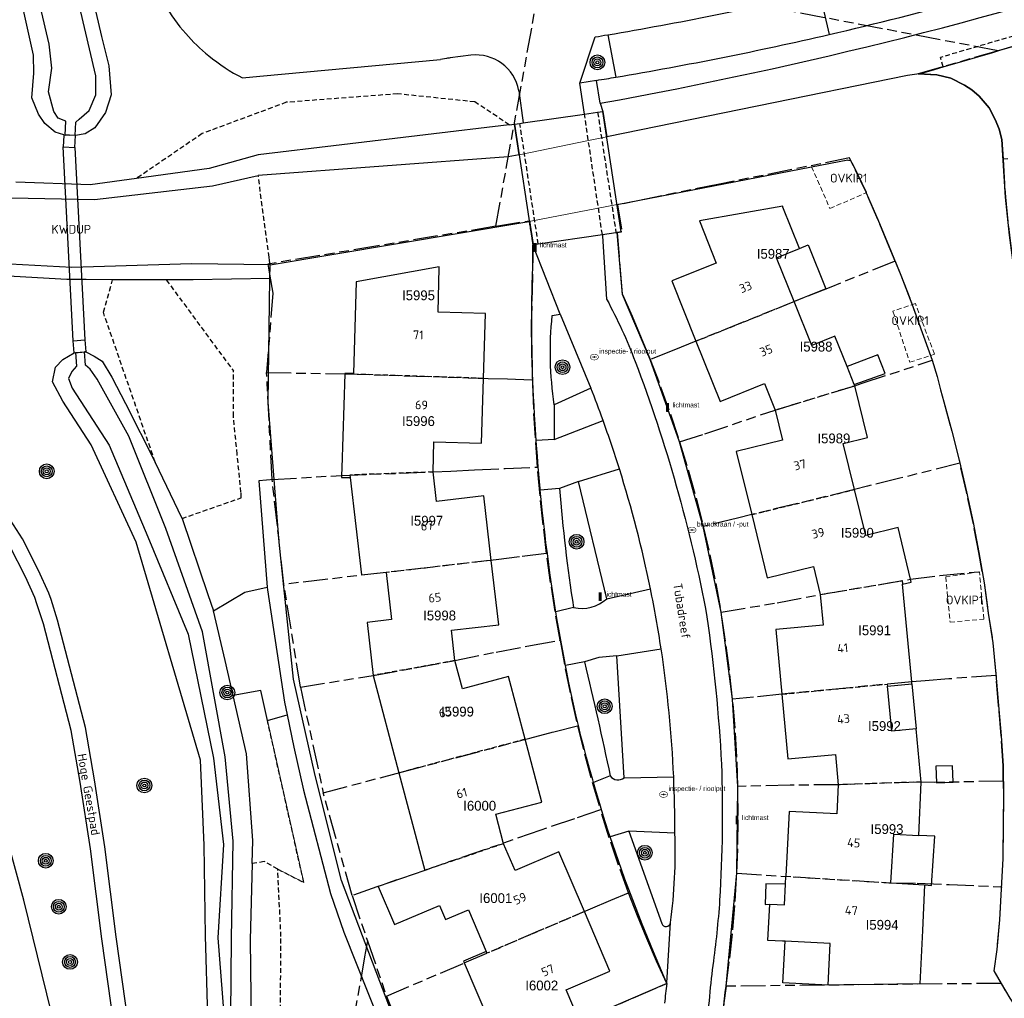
# Model space of a CAD drawing. Extents: x 168491 to 169507, y 481494 to 482503.
# Tile 49 of 108: x 168856 to 168957, y 482133 to 482232. Entities that reach past the tile are written whole.
import ezdxf
from ezdxf.enums import TextEntityAlignment as Align

# ---------------------------------------------------------------- set-up
doc = ezdxf.new("R2010")
doc.units = 0
doc.header["$LTSCALE"] = 0.5
doc.linetypes.add('KAD', pattern=[12, 5, -1, 2, -1, 2, -1])
doc.linetypes.add('STIPPELFIJN', pattern=[1.5, 1, -0.5])
doc.layers.get('0').update_dxf_attribs({"linetype": 'CONTINUOUS'})
for name, color, linetype in [('G01', 3, 'KAD'), ('G_BTD', 3, 'CONTINUOUS'), ('G_GBIP1', 7, 'CONTINUOUS'), ('G_KWDUPM1', 7, 'CONTINUOUS'), ('G_OBDP1', 7, 'CONTINUOUS'), ('G_OTD', 7, 'CONTINUOUS'), ('G_OWT', 7, 'CONTINUOUS'), ('G_PNDMV', 1, 'CONTINUOUS'), ('G_WGD', 2, 'CONTINUOUS'), ('G_WTD', 4, 'CONTINUOUS'), ('KWDUP', 7, 'CONTINUOUS'), ('LSHD', 7, 'CONTINUOUS'), ('NAR', 7, 'CONTINUOUS'), ('ORL', 7, 'CONTINUOUS'), ('OVKIP1', 7, 'CONTINUOUS'), ('PPAL', 7, 'CONTINUOUS'), ('PPUT', 7, 'CONTINUOUS'), ('PVGO', 7, 'CONTINUOUS'), ('Z01', 2, 'CONTINUOUS')]:
    doc.layers.add(name, color=color, linetype=linetype)
doc.layers.add('OBWVM', color=7, linetype='CONTINUOUS', lineweight=70)
doc.styles.add('ISO', font='isocpeur.ttf', dxfattribs={"height": 1})

# ---------------------------------------------------------------- blocks, each defined once
blk = doc.blocks.new('PAAL')
at = {"linetype": 'ByBlock', "lineweight": -2}
h = blk.add_hatch(color=0, dxfattribs=at)
h.dxf.hatch_style = 1
h.paths.add_polyline_path([(0.15, 0.8), (-0.15, 0.8), (-0.15, -0.1), (0, -0.1, -0.414214), (-0.1, 0, -1), (0.1, 0, -0.414214), (0, -0.1), (0.15, -0.1)])
at = {"linetype": 'ByBlock', "lineweight": -2, "true_color": 0x681648}
h = blk.add_hatch(color=219, dxfattribs=at)
h.dxf.hatch_style = 1
h.paths.add_polyline_path([(-0.1, 0, 1), (0.1, 0, 1)])
at = {"color": 0, "linetype": 'ByBlock', "lineweight": -2}
blk.add_attdef('PAAL', (0.5, 0.35), '', height=0.5, dxfattribs=at)
blk = doc.blocks.new('BOOM')
at = {"color": 0}
for radius in [0.75, 0.55, 0.35, 0.15]:
    blk.add_circle((0, 0), radius, dxfattribs=at)
blk = doc.blocks.new('put')
at = {"linetype": 'ByBlock', "lineweight": -2}
h = blk.add_hatch(color=0, dxfattribs=at)
h.dxf.hatch_style = 1
edge = h.paths.add_edge_path()
edge.add_spline(control_points=[(0.44, 0), (0.44, 0.04), (0.43, 0.09), (0.36, 0.2), (0.28, 0.26), (0.09, 0.32), (-0.02, 0.33), (-0.22, 0.29), (-0.31, 0.24), (-0.42, 0.12), (-0.44, 0.06), (-0.44, -0.06), (-0.42, -0.12), (-0.33, -0.22), (-0.28, -0.26), (-0.1, -0.33), (0.04, -0.33), (0.27, -0.27), (0.37, -0.2), (0.43, -0.08), (0.44, -0.04), (0.44, 0)], knot_values=[0, 0, 0, 0, 0.380029, 0.380029, 1.118666, 1.118666, 1.857303, 1.857303, 2.59594, 2.59594, 3.13294, 3.13294, 3.66994, 3.66994, 4.20694, 4.20694, 5.079565, 5.079565, 5.952189, 5.952189, 6.283185, 6.283185, 6.283185, 6.283185], degree=3, periodic=0)
edge = h.paths.add_edge_path(flags=16)
edge.add_ellipse((0, 0), major_axis=(0.392, 0), ratio=0.689655, start_angle=0, end_angle=360)
h = blk.add_hatch(color=0, dxfattribs=at)
h.dxf.hatch_style = 1
h.paths.add_polyline_path([(-0.1, 0, -0.096396), (-0.09, 0.04), (-0.25, 0.04, 1), (-0.25, -0.04), (-0.09, -0.04, -0.096396)])
at = {"linetype": 'ByBlock', "lineweight": -2, "true_color": 0x681648}
h = blk.add_hatch(color=219, dxfattribs=at)
h.dxf.hatch_style = 1
h.paths.add_polyline_path([(0.1, 0, 1), (-0.1, 0, 1)])
at = {"linetype": 'ByBlock', "lineweight": -2}
h = blk.add_hatch(color=0, dxfattribs=at)
h.dxf.hatch_style = 1
h.paths.add_polyline_path([(0.25, 0.04), (0.09, 0.04, -0.096396), (0.1, 0, -0.096396), (0.09, -0.04), (0.25, -0.04, 1)])
at = {"color": 0, "linetype": 'ByBlock', "lineweight": -2}
blk.add_attdef('PUT', (0.5, 0.35), '', height=0.5, dxfattribs=at)

msp = doc.modelspace()

# ---------------------------------------------------------------- linework, layer by layer
at = {"layer": 'G01'}
for p, q in [((168904.794, 482211.237), (168909.643, 482237.957)), ((168955.961, 482229.112), (168909.643, 482237.957)), ((168882.018, 482185.453), (168881.449, 482196.344)), ((168883.222, 482174.785), (168882.018, 482185.453)), ((168884.89, 482164.3), (168883.222, 482174.785)), ((168884.89, 482164.3), (168887.225, 482153.552)), ((168890.155, 482143.078), (168887.225, 482153.552)), ((168890.155, 482143.078), (168891.725, 482138.474)), ((168891.725, 482138.474), (168893.65, 482132.832)), ((168956.263, 482134.129), (168928.248, 482133.843))]:
    msp.add_line(p, q, dxfattribs=at)
for points in [[(168982.303, 482219.88), (168982.212, 482221.994), (168982.159, 482224.109), (168982.152, 482224.816), (168980.194, 482230.475), (168978.411, 482235.602), (168963.565, 482231.307), (168955.961, 482229.112)], [(168955.961, 482229.112), (168947.822, 482226.763), (168949.706, 482226.65), (168951.151, 482226.336), (168952.553, 482225.615), (168953.288, 482225.143), (168954.047, 482224.508), (168955.036, 482223.292), (168955.71, 482222.048), (168956.064, 482221.138), (168956.344, 482220.082), (168956.467, 482218.071)], [(168982.303, 482219.88), (168979.516, 482219.636), (168977.071, 482219.425), (168962.929, 482218.395), (168956.467, 482218.071)], [(168945.479, 482207.698), (168944.871, 482209.165), (168943.711, 482211.929), (168942.507, 482214.712), (168940.841, 482218.202), (168927.59, 482215.541), (168917.195, 482213.422), (168917.631, 482210.683), (168917.175, 482210.618), (168917.474, 482206.805), (168917.687, 482204.288), (168918.674, 482202.098), (168919.621, 482199.891), (168920.527, 482197.666)], [(168956.467, 482218.071), (168956.703, 482214.214), (168957.114, 482210.337), (168957.536, 482207.162)], [(168904.794, 482211.237), (168908.222, 482211.805), (168908.621, 482209.377), (168908.521, 482206.114), (168908.434, 482202.138), (168908.456, 482198.876), (168908.537, 482195.616)], [(168904.794, 482211.237), (168892.792, 482209.248), (168881.584, 482207.39), (168881.757, 482206.36), (168882.096, 482204.43), (168881.449, 482196.344)], [(168945.479, 482207.698), (168938.911, 482205.055), (168935.624, 482203.742), (168925.19, 482199.542), (168922.942, 482198.635), (168920.527, 482197.666)], [(168945.479, 482207.698), (168946.07, 482206.273), (168947.176, 482203.347), (168948.217, 482200.439), (168949.239, 482197.591)], [(168920.527, 482197.666), (168921.59, 482194.892), (168922.588, 482192.095), (168923.523, 482189.275)], [(168923.523, 482189.275), (168926.081, 482190.097), (168933.258, 482192.526), (168941.36, 482195.007), (168942.113, 482195.253), (168949.239, 482197.591)], [(168949.239, 482197.591), (168949.752, 482195.926), (168950.101, 482194.593), (168950.417, 482193.351), (168951.247, 482190.361), (168952.025, 482187.284), (168952.063, 482187.117)], [(168881.449, 482196.344), (168889.417, 482196.206), (168901.976, 482195.817), (168904.025, 482195.754), (168905.981, 482195.691), (168908.537, 482195.616)], [(168909.047, 482186.718), (168908.829, 482189.681), (168908.659, 482192.647), (168908.537, 482195.616)], [(168923.523, 482189.275), (168924.393, 482186.428), (168925.197, 482183.561), (168925.935, 482180.677)], [(168882.018, 482185.453), (168889.084, 482185.87), (168898.404, 482186.224), (168900.234, 482186.316), (168902.614, 482186.437), (168905.763, 482186.58), (168909.047, 482186.718)], [(168909.977, 482177.903), (168909.62, 482180.836), (168909.31, 482183.775), (168909.047, 482186.718)], [(168952.063, 482187.117), (168945.943, 482185.575), (168942.671, 482184.787), (168941.343, 482184.427), (168930.865, 482181.873), (168929.429, 482181.518), (168925.935, 482180.677)], [(168954.334, 482176.095), (168953.998, 482178.019), (168953.412, 482181.064), (168952.735, 482184.189), (168952.063, 482187.117)], [(168925.935, 482180.677), (168926.606, 482177.776), (168927.21, 482174.861), (168927.747, 482171.933)], [(168909.977, 482177.903), (168907.22, 482177.58), (168904.824, 482177.285), (168898.433, 482176.536), (168893.636, 482175.975), (168883.222, 482174.785)], [(168911.341, 482169.073), (168910.838, 482172.009), (168910.384, 482174.952), (168909.977, 482177.903)], [(168927.747, 482171.933), (168933.448, 482172.896), (168937.843, 482173.733), (168947.034, 482175.29), (168950.017, 482175.676), (168954.334, 482176.095)], [(168954.334, 482176.095), (168954.536, 482174.941), (168954.959, 482171.838), (168955.436, 482168.8), (168955.742, 482165.617), (168955.753, 482165.489)], [(168928.923, 482163.09), (168928.601, 482166.047), (168928.209, 482168.995), (168927.747, 482171.933)], [(168884.89, 482164.3), (168892.3, 482165.496), (168896.551, 482166.266), (168900.633, 482167.006), (168904.841, 482167.876), (168908.348, 482168.533), (168911.341, 482169.073)], [(168911.341, 482169.073), (168911.873, 482166.159), (168912.467, 482163.257), (168913.123, 482160.369)], [(168955.753, 482165.489), (168950.931, 482165.141), (168948.541, 482164.937), (168947.171, 482164.856), (168933.934, 482163.582), (168931.06, 482163.276), (168928.923, 482163.09)], [(168956.485, 482154.73), (168956.467, 482156.303), (168956.273, 482159.349), (168956.007, 482162.434), (168955.753, 482165.489)], [(168929.459, 482154.187), (168929.351, 482157.159), (168929.173, 482160.127), (168928.923, 482163.09)], [(168887.225, 482153.552), (168894.661, 482155.508), (168894.929, 482155.579), (168908.262, 482159.108), (168910.703, 482159.755), (168913.123, 482160.369)], [(168913.123, 482160.369), (168913.839, 482157.495), (168914.616, 482154.638), (168915.453, 482151.797)], [(168956.485, 482154.73), (168949.528, 482154.59), (168948.133, 482154.64), (168939.68, 482154.361), (168934.79, 482154.312), (168929.459, 482154.187)], [(168956.485, 482154.73), (168956.503, 482153.159), (168956.489, 482150.04), (168956.44, 482146.866), (168956.292, 482143.957)], [(168929.353, 482145.345), (168929.459, 482148.291), (168929.495, 482151.239), (168929.459, 482154.187)], [(168915.453, 482151.797), (168912.806, 482150.904), (168909.379, 482149.729), (168897.563, 482145.641), (168892.668, 482143.947), (168890.155, 482143.078)], [(168918.328, 482143.366), (168917.31, 482146.156), (168916.351, 482148.966), (168915.453, 482151.797)], [(168928.248, 482133.843), (168928.627, 482136.708), (168928.937, 482139.581), (168929.179, 482142.46), (168929.353, 482145.345)], [(168929.353, 482145.345), (168945.046, 482144.366), (168947.706, 482144.339), (168950.977, 482144.196), (168956.292, 482143.957)], [(168893.65, 482132.832), (168897.475, 482123.464), (168905.555, 482126.931), (168913.311, 482130.269), (168922.205, 482134.11), (168921.173, 482136.397), (168920.183, 482138.703), (168919.234, 482141.026), (168918.328, 482143.366)], [(168893.65, 482132.832), (168901.59, 482136.22), (168914.437, 482141.73), (168916.522, 482142.599), (168918.328, 482143.366)], [(168956.292, 482143.957), (168956.282, 482143.76), (168956.106, 482140.594), (168955.823, 482137.582), (168955.513, 482135.411), (168956.263, 482134.129)], [(168891.725, 482138.474), (168891.44, 482136.819), (168890.431, 482131.154), (168887.95, 482117.48), (168885.836, 482105.904), (168882.272, 482085.9), (168881.115, 482079.332)], [(168928.248, 482133.843), (168928.037, 482132.134), (168927.9, 482130.418), (168927.837, 482128.697), (168927.848, 482126.975), (168927.933, 482125.256), (168928.093, 482123.541), (168928.326, 482121.835), (168928.633, 482120.141), (168929.012, 482118.461), (168929.464, 482116.8), (168929.986, 482115.159), (168930.579, 482113.542), (168931.241, 482111.953)], [(168956.263, 482134.129), (168957.152, 482132.625), (168958.108, 482131.162), (168959.13, 482129.745), (168960.216, 482128.376), (168961.362, 482127.058), (168962.568, 482125.793)]]:
    msp.add_lwpolyline(points, dxfattribs=at)
at = {"layer": 'G_BTD', "linetype": 'STIPPELFIJN', "lineweight": -3, "transparency": 33554687}
msp.add_lwpolyline([(168950.085, 482228.439, -0.00156846), (168963.288, 482232.268)], format="xyb", dxfattribs=at)
at = {"layer": 'G_BTD', "linetype": 'Continuous', "lineweight": 25, "transparency": 33554687}
msp.add_lwpolyline([(168950.366, 482227.479, -0.00157405), (168963.565, 482231.307)], format="xyb", dxfattribs=at)
at = {"layer": 'G_BTD', "linetype": 'STIPPELFIJN', "lineweight": -3, "transparency": 33554687}
for points in [[(168950.366, 482227.479), (168950.085, 482228.439)], [(168906.169, 482221.574), (168902.667, 482223.91), (168894.804, 482224.728), (168883.457, 482223.867), (168874.888, 482220.682), (168868.201, 482216.113)], [(168870.106, 482187.212), (168864.823, 482202.483), (168865.771, 482205.799)], [(168871.237, 482205.781), (168878.066, 482196.509)], [(168878.066, 482191.885), (168878.066, 482196.509)], [(168878.843, 482184.149), (168878.455, 482188.017), (168878.066, 482191.885)], [(168872.839, 482181.477), (168878.877, 482183.595)], [(168878.877, 482183.595), (168878.843, 482184.149)], [(168882.595, 482145.753), (168885.237, 482144.413), (168881.544, 482160.891)], [(168882.595, 482145.753), (168881.207, 482146.548), (168879.988, 482146.326)], [(168894.151, 482120.717), (168888.076, 482116.617), (168883.999, 482114.884), (168883.448, 482118.499), (168882.836, 482125.443), (168882.91, 482138.891), (168882.595, 482145.753)]]:
    msp.add_lwpolyline(points, dxfattribs=at)
at = {"layer": 'G_BTD', "linetype": 'Continuous', "lineweight": 25, "transparency": 33554687}
for points in [[(168947.913, 482226.758), (168949.14, 482227.119), (168950.366, 482227.479)], [(168915.717, 482222.931), (168916.11, 482220.347)], [(168860.747, 482219.332), (168861.934, 482219.281)], [(168882.233, 482185.444), (168881.606, 482193.333), (168881.786, 482205.922)], [(168861.748, 482199.586), (168862.942, 482199.678)], [(168876.043, 482172.072), (168879.234, 482173.971), (168881.516, 482174.494)], [(168881.544, 482160.891), (168880.853, 482163.973), (168878.048, 482163.441)], [(168881.544, 482160.891), (168883.54, 482161.47)]]:
    msp.add_lwpolyline(points, dxfattribs=at)
at = {"layer": 'G_GBIP1', "linetype": 'Continuous', "lineweight": 25, "transparency": 33554687}
for points in [[(168935.734, 482208.982), (168936.611, 482209.337), (168938.416, 482204.881), (168935.196, 482203.581)], [(168941.317, 482195.113), (168944.472, 482196.258), (168943.712, 482198.147), (168940.572, 482196.969)], [(168947.191, 482164.647), (168947.613, 482160.043)], [(168948.472, 482144.152), (168949.193, 482144.107), (168949.505, 482149.119), (168947.872, 482149.198)], [(168934.305, 482144.232), (168932.306, 482144.274), (168932.237, 482142.161), (168932.699, 482142.204)], [(168938.641, 482133.951), (168934.034, 482134.188), (168934.272, 482138.418)]]:
    msp.add_lwpolyline(points, dxfattribs=at)
at = {"layer": 'G_KWDUPM1', "linetype": 'Continuous', "lineweight": 25, "transparency": 33554687}
for points in [[(168860.797, 482220.501), (168860.747, 482219.332)], [(168860.799, 482220.542), (168860.797, 482220.501)], [(168860.799, 482220.542), (168861.392, 482220.517)], [(168861.986, 482220.492), (168861.392, 482220.517)], [(168861.934, 482219.281), (168861.986, 482220.492)], [(168861.748, 482199.586), (168860.747, 482219.332)], [(168861.934, 482219.281), (168862.942, 482199.678)], [(168861.842, 482198.366), (168861.748, 482199.586)], [(168862.942, 482199.678), (168863.036, 482198.459)], [(168861.842, 482198.366), (168863.036, 482198.459)]]:
    msp.add_lwpolyline(points, dxfattribs=at)
at = {"layer": 'G_OBDP1', "linetype": 'Continuous', "lineweight": 25, "transparency": 33554687}
for points in [[(168907.594, 482221.769), (168913.83, 482222.658)], [(168913.83, 482222.658), (168915.173, 482222.852)], [(168915.173, 482222.852), (168915.717, 482222.931)], [(168917.583, 482210.676), (168915.717, 482222.931)], [(168906.705, 482221.638), (168907.249, 482221.72)], [(168906.705, 482221.638), (168908.558, 482209.368)], [(168907.249, 482221.72), (168907.594, 482221.769)], [(168909.127, 482209.45), (168915.65, 482210.392)], [(168915.65, 482210.392), (168917.039, 482210.594)], [(168917.039, 482210.594), (168917.175, 482210.614)], [(168917.175, 482210.614), (168917.583, 482210.676)], [(168908.558, 482209.368), (168909.127, 482209.45)]]:
    msp.add_lwpolyline(points, dxfattribs=at)
at = {"layer": 'G_OTD', "linetype": 'STIPPELFIJN', "lineweight": -3, "transparency": 33554687}
for points in [[(168917.583, 482210.676), (168917.157, 482213.474)], [(168908.2, 482211.741), (168908.558, 482209.368)]]:
    msp.add_lwpolyline(points, dxfattribs=at)
at = {"layer": 'G_OWT', "linetype": 'Continuous', "lineweight": 25, "transparency": 33554687}
for points in [[(168860.799, 482220.542), (168859.929, 482220.83), (168858.879, 482221.709), (168858.203, 482222.671), (168857.544, 482224.336), (168857.755, 482226.841), (168857.719, 482228.661), (168853.767, 482246.293), (168853.097, 482250.159), (168851.651, 482263.027), (168851.436, 482272.807), (168851.216, 482275.898), (168851.232, 482278.283), (168851.206, 482279.961), (168851.919, 482289.468), (168853.646, 482298.453), (168853.9, 482304.996), (168854.132, 482310.594)], [(168860.728, 482247.331), (168864.645, 482230.576), (168865.374, 482227.567), (168865.616, 482224.646), (168865.034, 482222.825), (168863.974, 482221.263), (168862.977, 482220.674), (168861.986, 482220.492)], [(168906.169, 482221.574), (168880.598, 482218.52), (168875.617, 482217.113), (168868.201, 482216.113)], [(168906.169, 482221.574), (168906.705, 482221.638)], [(168907.175, 482218.526), (168906.705, 482221.638)], [(168860.799, 482220.542), (168860.92, 482220.537)], [(168861.986, 482220.492), (168861.942, 482220.494)], [(168868.201, 482216.113), (168863.48, 482215.475), (168855.923, 482215.725)], [(168865.771, 482205.799), (168863.074, 482205.808), (168861.114, 482205.815), (168849.165, 482206.486), (168844.438, 482206.686), (168842.801, 482207.271)], [(168881.786, 482205.922), (168881.806, 482207.304)], [(168871.237, 482205.781), (168865.771, 482205.799)], [(168881.786, 482205.922), (168873.978, 482205.772), (168871.237, 482205.781)], [(168888.617, 482079.317), (168887.04, 482078.807), (168885.427, 482079.407), (168884.24, 482080.98), (168882.299, 482085.589), (168879.926, 482091.435), (168877.09, 482100.896), (168875.242, 482116.867), (168875.464, 482130.749), (168875.237, 482138.959), (168875.079, 482148.199), (168874.723, 482156.869), (168868.163, 482179.065), (168863.591, 482188.989), (168860.681, 482193.441), (168859.635, 482195.392), (168859.958, 482196.904), (168860.682, 482197.687), (168861.842, 482198.366)], [(168861.842, 482198.366), (168861.982, 482198.377)], [(168863.036, 482198.459), (168862.894, 482198.448)], [(168863.036, 482198.459), (168863.891, 482198.005), (168864.696, 482197.52), (168865.689, 482195.884), (168867.067, 482193.182), (168870.106, 482187.212)], [(168872.839, 482181.477), (168870.106, 482187.212)], [(168872.839, 482181.477), (168875.47, 482173.754), (168876.043, 482172.072)], [(168878.048, 482163.441), (168877.239, 482167.005), (168876.043, 482172.072)], [(168879.988, 482146.326), (168880.051, 482148.694), (168879.391, 482157.519), (168878.048, 482163.441)], [(168879.988, 482146.326), (168879.78, 482138.546), (168879.882, 482130.004), (168879.642, 482123.082), (168879.825, 482117.269), (168881.246, 482105.696), (168884.54, 482092.975), (168885.432, 482091.173)]]:
    msp.add_lwpolyline(points, dxfattribs=at)
at = {"layer": 'G_PNDMV', "linetype": 'Continuous', "lineweight": 25, "transparency": 33554687}
for points in [[(168935.734, 482208.982), (168934.036, 482213.179), (168934.018, 482213.28), (168925.531, 482211.788), (168927.241, 482207.5), (168922.712, 482205.672), (168925.19, 482199.542)], [(168935.196, 482203.581), (168933.398, 482208.036), (168935.734, 482208.982)], [(168903.543, 482195.751), (168903.742, 482202.353), (168898.924, 482202.51), (168899.043, 482207.024), (168899.031, 482207.123), (168890.58, 482205.595), (168890.299, 482196.237)], [(168940.572, 482196.969), (168939.336, 482200.042), (168937.002, 482199.107), (168935.196, 482203.581)], [(168925.19, 482199.542), (168927.668, 482193.412), (168932.165, 482195.23), (168933.258, 482192.526)], [(168941.317, 482195.113), (168940.572, 482196.969)], [(168889.417, 482196.206), (168889.108, 482186.633), (168889.083, 482185.87)], [(168890.299, 482196.237), (168889.419, 482196.263), (168889.417, 482196.206)], [(168898.404, 482186.224), (168898.497, 482189.295), (168903.345, 482189.149), (168903.543, 482195.751)], [(168941.343, 482184.427), (168940.196, 482189.134), (168942.644, 482189.73), (168941.36, 482195.007)], [(168941.36, 482195.007), (168941.317, 482195.113)], [(168933.258, 482192.526), (168934.009, 482189.448), (168929.297, 482188.298), (168930.865, 482181.873)], [(168889.083, 482185.87), (168889.076, 482185.638), (168889.971, 482185.651)], [(168889.971, 482185.651), (168891.109, 482175.729), (168893.631, 482176.015), (168893.636, 482175.975)], [(168904.332, 482177.213), (168903.571, 482183.774), (168898.753, 482183.216), (168898.404, 482186.224)], [(168947.034, 482175.29), (168945.775, 482180.566), (168942.482, 482179.756), (168941.343, 482184.427)], [(168930.865, 482181.873), (168932.433, 482175.448), (168937.144, 482176.598), (168937.843, 482173.733)], [(168900.633, 482167.006), (168900.275, 482170.093), (168905.093, 482170.652), (168904.332, 482177.213)], [(168893.636, 482175.975), (168894.191, 482171.176), (168891.688, 482170.892), (168892.3, 482165.496)], [(168946.227, 482174.797), (168947.102, 482175.006), (168947.034, 482175.29)], [(168947.171, 482164.856), (168946.227, 482174.797)], [(168937.843, 482173.733), (168938.138, 482170.626), (168933.31, 482170.168), (168933.934, 482163.582)], [(168907.783, 482158.987), (168906.086, 482165.373), (168901.398, 482164.127), (168900.633, 482167.006)], [(168892.3, 482165.496), (168894.929, 482155.579)], [(168944.682, 482164.408), (168947.191, 482164.647)], [(168947.613, 482160.043), (168945.124, 482159.815), (168944.682, 482164.408)], [(168947.191, 482164.647), (168947.171, 482164.856)], [(168933.934, 482163.582), (168934.558, 482156.995), (168939.387, 482157.453), (168939.68, 482154.361)], [(168948.133, 482154.64), (168947.623, 482160.044), (168947.613, 482160.043)], [(168905.59, 482148.36), (168904.793, 482151.355), (168909.481, 482152.601), (168907.783, 482158.987)], [(168949.622, 482156.249), (168949.67, 482154.562), (168951.379, 482154.611), (168951.331, 482156.273), (168949.622, 482156.249)], [(168894.929, 482155.579), (168897.563, 482145.641)], [(168939.68, 482154.361), (168939.528, 482151.387), (168934.684, 482151.635), (168934.346, 482145.034)], [(168947.872, 482149.198), (168948.133, 482154.64)], [(168945.046, 482144.366), (168945.355, 482149.319), (168947.872, 482149.198)], [(168913.827, 482141.443), (168911.232, 482147.521), (168906.763, 482145.613), (168905.59, 482148.36)], [(168897.563, 482145.641), (168892.826, 482144.002), (168894.48, 482140.119), (168899.08, 482142.079), (168899.69, 482140.647), (168902.006, 482141.631), (168903.831, 482137.388)], [(168932.699, 482142.204), (168934.197, 482142.127), (168934.305, 482144.232)], [(168934.305, 482144.232), (168934.346, 482145.034)], [(168945.046, 482144.366), (168948.472, 482144.152)], [(168948.472, 482144.152), (168948.244, 482139.513), (168947.977, 482134.077), (168938.641, 482133.951)], [(168934.272, 482138.418), (168934.008, 482138.432), (168932.51, 482138.509), (168932.699, 482142.204)], [(168913.314, 482130.288), (168911.97, 482133.46), (168916.422, 482135.366), (168913.827, 482141.443)], [(168938.641, 482133.951), (168938.849, 482138.18), (168934.272, 482138.418)], [(168903.831, 482137.388), (168901.514, 482136.398), (168901.59, 482136.22)], [(168901.59, 482136.22), (168904.065, 482130.421)]]:
    msp.add_lwpolyline(points, dxfattribs=at)
at = {"layer": 'G_PNDMV', "linetype": 'STIPPELFIJN', "lineweight": -3, "transparency": 33554687}
for points in [[(168925.19, 482199.542), (168935.196, 482203.581)], [(168903.543, 482195.751), (168890.297, 482196.178), (168890.299, 482196.237)], [(168933.258, 482192.526), (168941.36, 482195.007)], [(168898.404, 482186.224), (168889.942, 482185.903), (168889.971, 482185.651)], [(168930.865, 482181.873), (168941.343, 482184.427)], [(168904.332, 482177.213), (168893.636, 482175.975)], [(168937.843, 482173.733), (168946.194, 482175.148), (168946.227, 482174.797)], [(168900.633, 482167.006), (168892.3, 482165.496)], [(168933.934, 482163.582), (168944.662, 482164.615), (168944.682, 482164.408)], [(168907.783, 482158.987), (168894.929, 482155.579)], [(168948.133, 482154.64), (168939.68, 482154.361)], [(168905.59, 482148.36), (168897.563, 482145.641)], [(168934.346, 482145.034), (168945.046, 482144.366)], [(168913.827, 482141.443), (168903.908, 482137.209), (168903.831, 482137.388)]]:
    msp.add_lwpolyline(points, dxfattribs=at)
at = {"layer": 'G_WGD', "linetype": 'Continuous', "lineweight": 25, "transparency": 33554687}
for points in [[(168915.435, 482223.765, 0.03387402), (168976.932, 482239.285)], [(168869.537, 482237.104, 0.09377054), (168873.21, 482230.868)], [(168938.742, 482230.772, 0.01006942), (168953.151, 482234.411)], [(168873.21, 482230.868, 0.04182925), (168875.553, 482228.605)], [(168914.936, 482230.533, 0.00089895), (168916.199, 482230.744)], [(168875.553, 482228.605, 0.05291268), (168879.003, 482226.353)], [(168907.128, 482225.041, 0.40210227), (168902.251, 482228.653)], [(168900.14, 482228.387, 0.00839323), (168899.79, 482228.336)], [(168916.075, 482226.268, 0.00121203), (168917.012, 482226.425)], [(168915.054, 482226.099, 0.00111111), (168916.075, 482226.268)], [(168910.759, 482193.055, -0.06319224), (168910.544, 482202.154)], [(168911.284, 482184.551, 0.01941965), (168912.722, 482172.404)], [(168912.722, 482172.404, 0.24221722), (168916.108, 482173.31)], [(168913.843, 482166.865, -0.00713754), (168916.448, 482155.255)], [(168916.448, 482155.255, 0.44065981), (168917.864, 482155.073)], [(168922.6, 482140.318, 0.04214003), (168923.04, 482149.431)], [(168921.695, 482140.221, 0.7922828), (168922.6, 482140.318)], [(168928.13, 482123.495, -0.06764594), (168928.248, 482133.843)]]:
    msp.add_lwpolyline(points, format="xyb", dxfattribs=at)
at = {"layer": 'G_WGD', "lineweight": -3, "transparency": 33554687}
for points in [[(168916.199, 482230.744, 0.01502446), (168937.755, 482235.048)], [(168917.012, 482226.425, 0.014965), (168938.742, 482230.772)], [(168916.089, 482203.813, -0.03281263), (168918.993, 482197.478)], [(168918.993, 482197.478, -0.02216641), (168923.182, 482184.799)], [(168915.719, 482191.477, 0.00698055), (168914.486, 482194.739)], [(168917.39, 482186.533, 0.01060268), (168915.719, 482191.477)], [(168920.549, 482174.322, 0.02563315), (168917.39, 482186.533)], [(168923.182, 482184.799, -0.0238488), (168926.302, 482171.469)], [(168921.642, 482168.188, 0.01287687), (168920.549, 482174.322)], [(168926.302, 482171.469, -0.02106829), (168927.792, 482156.472)], [(168922.919, 482155.179, 0.0266659), (168921.642, 482168.188)], [(168927.792, 482156.472, -0.02316238), (168927.599, 482142.613)], [(168923.04, 482149.431, 0.01165839), (168922.919, 482155.179)], [(168927.599, 482142.613, -0.01639708), (168926.904, 482135.968)], [(168926.904, 482135.968, 0.02205605), (168926.29, 482128.712)], [(168922.205, 482134.11, 0.01147589), (168921.988, 482132.101)]]:
    msp.add_lwpolyline(points, format="xyb", dxfattribs=at)
at = {"layer": 'G_WGD', "linetype": 'Continuous', "lineweight": 25, "transparency": 33554687}
for points in [[(168937.755, 482235.048), (168938.742, 482230.772)], [(168913.36, 482225.826), (168914.936, 482230.533)], [(168916.199, 482230.744), (168917.012, 482226.425)], [(168902.251, 482228.653), (168900.14, 482228.387)], [(168880.751, 482226.517), (168899.159, 482228.242)], [(168899.79, 482228.336), (168899.159, 482228.242)], [(168879.003, 482226.353), (168880.751, 482226.517)], [(168915.054, 482226.099), (168913.36, 482225.826)], [(168907.128, 482225.041), (168907.594, 482221.769)], [(168915.435, 482223.765), (168915.717, 482222.931)], [(168928.248, 482133.843), (168929.353, 482145.345), (168929.459, 482154.187), (168928.923, 482163.09), (168927.747, 482171.933), (168925.935, 482180.677), (168923.523, 482189.275), (168920.527, 482197.666), (168917.687, 482204.288), (168917.175, 482210.614)], [(168908.916, 482189.433), (168908.877, 482190.009), (168908.81, 482191.051), (168908.749, 482192.051), (168908.696, 482192.995), (168908.649, 482193.874), (168908.609, 482194.676), (168908.575, 482195.394), (168908.547, 482196.035), (168908.525, 482196.609), (168908.507, 482197.129), (168908.493, 482197.604), (168908.482, 482198.046), (168908.473, 482198.467), (168908.466, 482198.876), (168908.46, 482199.285), (168908.455, 482199.699), (168908.451, 482200.123), (168908.449, 482200.563), (168908.449, 482201.025), (168908.45, 482201.512), (168908.454, 482202.032), (168908.459, 482202.588), (168908.467, 482203.188), (168908.478, 482203.839), (168908.492, 482204.552), (168908.509, 482205.336), (168908.531, 482206.201), (168908.556, 482207.156), (168908.586, 482208.212), (168908.558, 482209.368)], [(168910.544, 482202.154), (168911.368, 482202.297)], [(168911.368, 482202.297), (168914.486, 482194.739)], [(168876.731, 482080.971), (168875.677, 482084.451), (168873.033, 482096.054), (168871.074, 482105.759), (168869.506, 482114.579), (168868.039, 482125.357), (168866.138, 482138.877), (168864.991, 482148.054), (168863.921, 482154.853), (168862.995, 482160.193), (168860.162, 482171.131), (168859.511, 482173.238), (168859.267, 482173.87), (168858.235, 482176.191), (168856.591, 482179.398), (168853.789, 482183.691), (168851.076, 482187.531), (168849.314, 482190.613), (168847.904, 482193.579), (168846.934, 482195.816), (168846.24, 482197.549)], [(168872.882, 482079.86), (168867, 482100.745), (168865.616, 482106.388), (168856.735, 482142.621), (168848.666, 482172.106), (168841.278, 482197.324)], [(168874.484, 482079.574), (168875.031, 482080.453), (168874.228, 482084.127), (168871.581, 482095.742), (168869.615, 482105.482), (168868.039, 482114.349), (168866.568, 482125.154), (168864.666, 482138.682), (168863.521, 482147.846), (168862.456, 482154.61), (168861.542, 482159.879), (168858.728, 482170.748), (168858.066, 482172.796), (168857.831, 482173.418), (168856.902, 482175.536), (168855.305, 482178.652), (168852.56, 482182.857), (168849.822, 482186.733), (168847.997, 482189.925), (168846.552, 482192.965), (168845.563, 482195.245), (168845.505, 482195.389)], [(168914.486, 482194.739), (168910.759, 482193.055)], [(168909.326, 482184.354), (168909.31, 482184.52), (168909.21, 482185.625), (168909.117, 482186.732), (168909.03, 482187.838), (168908.95, 482188.934), (168908.916, 482189.433)], [(168882.233, 482185.444), (168880.657, 482185.319), (168881.516, 482174.494)], [(168897.157, 482123.32), (168889.087, 482144.593), (168886.414, 482155.294), (168884.181, 482165.13), (168882.739, 482179.061), (168882.233, 482185.444)], [(168910.916, 482171.989), (168910.85, 482172.389), (168910.677, 482173.49), (168910.51, 482174.592), (168910.35, 482175.695), (168910.196, 482176.798), (168910.049, 482177.9), (168909.909, 482179.003), (168909.776, 482180.106), (168909.65, 482181.209), (168909.53, 482182.312), (168909.417, 482183.416), (168909.326, 482184.354)], [(168913.217, 482185.247), (168911.284, 482184.551)], [(168916.108, 482173.31), (168913.217, 482185.247)], [(168881.516, 482174.494), (168881.538, 482174.218), (168883.268, 482162.779), (168883.54, 482161.47)], [(168911.898, 482166.491), (168911.817, 482166.906), (168911.611, 482167.999), (168911.411, 482169.094), (168911.217, 482170.191), (168911.031, 482171.289), (168910.916, 482171.989)], [(168917.133, 482167.493), (168915.305, 482167.311), (168913.843, 482166.865)], [(168917.864, 482155.073), (168917.133, 482167.493)], [(168914.736, 482154.603), (168914.665, 482154.847), (168914.341, 482156.001), (168914.036, 482157.124), (168913.749, 482158.225), (168913.476, 482159.311), (168913.214, 482160.391), (168912.962, 482161.472), (168912.717, 482162.555), (168912.481, 482163.639), (168912.252, 482164.726), (168912.031, 482165.815), (168911.898, 482166.491)], [(168883.54, 482161.47), (168884.23, 482158.193), (168885.225, 482153.801), (168887.952, 482143.288), (168889.324, 482139.335), (168894.263, 482126.87), (168896.039, 482122.838)], [(168916.443, 482149.072), (168916.218, 482149.751), (168915.783, 482151.118), (168915.383, 482152.414), (168915.011, 482153.654), (168914.736, 482154.603)], [(168923.04, 482149.431), (168918.354, 482149.641)], [(168918.354, 482149.641), (168921.695, 482140.221)], [(168922.205, 482134.11), (168920.861, 482137.353), (168919.722, 482140.175), (168918.761, 482142.627), (168917.955, 482144.759), (168917.28, 482146.623), (168916.709, 482148.27), (168916.443, 482149.072)], [(168922.205, 482134.11), (168913.314, 482130.288)]]:
    msp.add_lwpolyline(points, dxfattribs=at)
at = {"layer": 'G_WGD', "lineweight": -3, "transparency": 33554687}
for points in [[(168913.83, 482222.658), (168913.36, 482225.826)], [(168915.435, 482223.765), (168915.054, 482226.099)], [(168915.65, 482210.392), (168915.673, 482210.238), (168916.089, 482203.813)], [(168911.368, 482202.297), (168908.558, 482209.368)], [(168910.759, 482193.055), (168910.759, 482189.527)], [(168910.759, 482189.527), (168915.719, 482191.477)], [(168910.759, 482189.527), (168908.916, 482189.433)], [(168913.217, 482185.247), (168917.39, 482186.533)], [(168911.284, 482184.551), (168909.326, 482184.354)], [(168916.108, 482173.31), (168920.549, 482174.322)], [(168912.722, 482172.404), (168910.916, 482171.989)], [(168917.133, 482167.493), (168921.642, 482168.188)], [(168913.843, 482166.865), (168911.898, 482166.491)], [(168916.448, 482155.255), (168914.736, 482154.603)], [(168917.864, 482155.073), (168922.919, 482155.179)], [(168918.354, 482149.641), (168916.443, 482149.072)], [(168922.205, 482134.11), (168922.209, 482134.169), (168922.6, 482140.318)]]:
    msp.add_lwpolyline(points, dxfattribs=at)
at = {"layer": 'G_WGD', "linetype": 'STIPPELFIJN', "lineweight": -3, "transparency": 33554687}
for points in [[(168915.65, 482210.392), (168913.83, 482222.658)], [(168915.173, 482222.852), (168917.039, 482210.594)], [(168909.127, 482209.45), (168907.249, 482221.72)]]:
    msp.add_lwpolyline(points, dxfattribs=at)
at = {"layer": 'G_WTD', "linetype": 'Continuous', "lineweight": 25, "transparency": 33554687}
for points in [[(168860.92, 482220.537), (168860.988, 482221.952), (168860.227, 482222.264), (168859.777, 482222.924), (168859.245, 482224.93), (168859.577, 482227.362), (168859.302, 482229.802), (168855.363, 482246.593), (168854.596, 482250.36), (168853.229, 482263.016), (168852.576, 482273.785)], [(168861.942, 482220.494), (168862.013, 482221.837), (168862.35, 482222.145), (168863.377, 482223.023), (168864.068, 482224.64), (168864.055, 482226.55), (168859.187, 482247.325), (168858.501, 482250.885), (168857.18, 482263.283), (168856.684, 482273.846)], [(168947.913, 482226.758), (168946.736, 482226.588), (168916.11, 482220.347)], [(168960.038, 482192.949), (168959.637, 482194.778), (168958.846, 482198.678), (168958.271, 482201.639), (168957.114, 482210.337), (168956.703, 482214.214), (168956.344, 482220.082), (168956.064, 482221.138), (168955.71, 482222.048), (168955.036, 482223.292), (168954.047, 482224.508), (168953.288, 482225.143), (168952.553, 482225.615), (168951.151, 482226.336), (168949.706, 482226.65), (168947.913, 482226.758)], [(168861.392, 482220.517), (168860.92, 482220.537)], [(168861.942, 482220.494), (168861.392, 482220.517)], [(168907.175, 482218.526), (168906.073, 482218.301), (168880.594, 482216.429)], [(168936.97, 482217.309), (168940.641, 482218.019)], [(168940.641, 482218.019), (168940.678, 482217.948)], [(168940.678, 482217.948), (168940.74, 482217.971)], [(168940.74, 482217.971), (168940.943, 482217.94)], [(168940.943, 482217.94), (168941.194, 482217.464)], [(168941.194, 482217.464), (168942.507, 482214.712)], [(168841.959, 482214.417), (168863.911, 482213.974), (168875.944, 482215.36), (168880.594, 482216.429)], [(168917.157, 482213.474), (168936.97, 482217.309)], [(168942.507, 482214.712), (168942.532, 482214.654)], [(168942.532, 482214.654), (168943.711, 482211.929)], [(168881.806, 482207.304), (168907.559, 482211.617), (168908.2, 482211.741)], [(168943.711, 482211.929), (168944.871, 482209.165)], [(168881.806, 482207.304), (168873.804, 482207.416), (168861.621, 482207.05), (168849.023, 482207.707), (168842.192, 482208.402)], [(168944.871, 482209.165), (168946.07, 482206.273)], [(168946.07, 482206.273), (168947.176, 482203.347)], [(168947.176, 482203.347), (168948.217, 482200.439)], [(168948.217, 482200.439), (168949.239, 482197.591)], [(168861.982, 482198.377), (168862.104, 482196.993), (168861.609, 482196.451), (168861.289, 482195.751), (168861.664, 482194.759), (168865.42, 482188.932), (168869.372, 482179.628), (168873.467, 482169.689), (168876.035, 482157.052), (168877.068, 482148.266), (168876.479, 482138.784), (168877.089, 482130.954)], [(168861.982, 482198.377), (168862.894, 482198.448)], [(168877.821, 482130.889), (168877.886, 482138.707), (168878.046, 482148.624), (168877.223, 482157.217), (168874.93, 482169.934), (168871.201, 482180.451), (168867.411, 482189.857), (168864.182, 482195.681), (168863.488, 482196.678), (168863.007, 482197.107), (168862.894, 482198.448)], [(168949.239, 482197.591), (168949.752, 482195.926)], [(168949.752, 482195.926), (168950.101, 482194.593)], [(168950.101, 482194.593), (168950.417, 482193.351)], [(168950.417, 482193.351), (168951.247, 482190.361)], [(168951.247, 482190.361), (168952.025, 482187.284)], [(168952.025, 482187.284), (168952.735, 482184.189)], [(168952.735, 482184.189), (168953.412, 482181.064)], [(168953.412, 482181.064), (168953.998, 482178.019)], [(168953.998, 482178.019), (168954.536, 482174.941)], [(168954.536, 482174.941), (168954.959, 482171.838)], [(168954.959, 482171.838), (168955.436, 482168.8)], [(168955.436, 482168.8), (168955.742, 482165.617)], [(168955.742, 482165.617), (168956.007, 482162.434)], [(168956.007, 482162.434), (168956.273, 482159.349)], [(168956.273, 482159.349), (168956.467, 482156.303)], [(168956.467, 482156.303), (168956.503, 482153.159)], [(168956.503, 482153.159), (168956.489, 482150.04)], [(168956.489, 482150.04), (168956.44, 482146.866)], [(168956.44, 482146.866), (168956.282, 482143.76)], [(168956.282, 482143.76), (168956.106, 482140.594)], [(168956.106, 482140.594), (168955.823, 482137.582)], [(168955.823, 482137.582), (168955.513, 482135.411)], [(168955.513, 482135.411), (168956.684, 482133.41)]]:
    msp.add_lwpolyline(points, dxfattribs=at)
at = {"layer": 'G_WTD', "linetype": 'STIPPELFIJN', "lineweight": -3, "transparency": 33554687}
for points in [[(168881.702, 482208.088), (168880.594, 482216.429)], [(168881.748, 482207.744), (168881.702, 482208.088)], [(168881.806, 482207.304), (168881.748, 482207.744)]]:
    msp.add_lwpolyline(points, dxfattribs=at)
at = {"layer": 'LSHD', "linetype": 'Continuous', "lineweight": 13, "transparency": 33554687}
for points in [[(168947.913, 482226.758), (168946.736, 482226.588), (168916.11, 482220.347)], [(168956.703, 482214.214), (168956.344, 482220.082), (168956.064, 482221.138), (168955.71, 482222.048), (168955.036, 482223.292), (168954.047, 482224.508), (168953.288, 482225.143), (168952.553, 482225.615), (168951.151, 482226.336), (168949.706, 482226.65), (168947.913, 482226.758)], [(168916.11, 482220.347), (168914.23, 482219.963), (168907.175, 482218.526)], [(168917.157, 482213.474), (168940.641, 482218.019), (168940.678, 482217.948), (168940.74, 482217.971), (168940.943, 482217.94), (168941.194, 482217.464), (168942.507, 482214.712), (168943.711, 482211.929), (168944.871, 482209.165), (168946.07, 482206.273), (168947.176, 482203.347), (168948.217, 482200.439), (168949.239, 482197.591), (168949.752, 482195.926), (168950.101, 482194.593), (168950.417, 482193.351), (168951.247, 482190.361), (168952.025, 482187.284), (168952.735, 482184.189), (168953.412, 482181.064), (168953.998, 482178.019), (168954.536, 482174.941), (168954.959, 482171.838), (168955.436, 482168.8), (168955.742, 482165.617), (168956.007, 482162.434), (168956.273, 482159.349), (168956.467, 482156.303), (168956.503, 482153.159), (168956.489, 482150.04), (168956.44, 482146.866), (168956.282, 482143.76), (168956.106, 482140.594), (168955.823, 482137.582), (168955.513, 482135.411), (168956.684, 482133.41)], [(168917.157, 482213.474), (168908.2, 482211.741)], [(168873.804, 482207.416), (168881.806, 482207.304)], [(168873.978, 482205.772), (168881.786, 482205.922)], [(168878.048, 482163.441), (168880.853, 482163.973), (168881.544, 482160.891), (168885.237, 482144.413), (168882.595, 482145.753)]]:
    msp.add_lwpolyline(points, dxfattribs=at)
at = {"layer": 'OBWVM', "linetype": 'STIPPELFIJN', "lineweight": 13, "transparency": 33554687}
for points in [[(168936.97, 482217.309), (168938.823, 482213.05), (168942.532, 482214.654)], [(168947.531, 482203.363), (168945.239, 482202.604), (168946.966, 482197.388), (168949.484, 482198.222), (168947.531, 482203.363)], [(168950.637, 482175.537), (168951.066, 482170.911), (168954.505, 482171.23), (168954.059, 482176.041), (168950.637, 482175.537)]]:
    msp.add_lwpolyline(points, dxfattribs=at)

# ---------------------------------------------------------------- block references
at = {"layer": 'PPAL', "linetype": 'Continuous', "lineweight": 13, "transparency": 33554687}
for p in [(168908.796, 482208.739), (168922.294, 482192.44), (168915.416, 482173.163), (168929.364, 482150.415)]:
    msp.add_blockref('PAAL', p, dxfattribs=at).add_auto_attribs({'PAAL': 'lichtmast'})
at = {"layer": 'PPUT', "linetype": 'Continuous', "lineweight": 13, "transparency": 33554687}
for p, values in [((168914.834, 482197.922), {'PUT': 'inspectie- / rioolput'}), ((168924.78, 482180.31), {'PUT': 'brandkraan / -put'}), ((168921.887, 482153.374), {'PUT': 'inspectie- / rioolput'})]:
    msp.add_blockref('put', p, dxfattribs=at).add_auto_attribs(values)
at = {"layer": 'PVGO', "linetype": 'Continuous', "lineweight": 0, "transparency": 33554687}
for p in [(168915.148, 482227.937), (168911.593, 482196.889), (168859.055, 482186.283), (168913.025, 482179.109), (168877.452, 482163.752), (168915.889, 482162.351), (168869.002, 482154.287), (168858.957, 482146.618), (168919.98, 482147.432), (168860.286, 482141.934), (168861.43, 482136.311)]:
    msp.add_blockref('BOOM', p, dxfattribs=at)

# ---------------------------------------------------------------- texts
at = {"layer": 'KWDUP', "linetype": 'Continuous', "lineweight": 70, "transparency": 33554687, "style": 'ISO'}
msp.add_text('KWDUP', height=0.9, dxfattribs=at).set_placement((168861.558, 482210.936), align=Align.MIDDLE_CENTER)
at = {"layer": 'NAR', "linetype": 'Continuous', "lineweight": 25, "transparency": 33554687, "style": 'ISO'}
for s, rotation, p in [('33', 22, (168930.24, 482205.056)), ('71', 358.2, (168896.904, 482200.184)), ('35', 22, (168932.333, 482198.595)), ('69', 358.2, (168897.231, 482193.046)), ('37', 13.7, (168935.782, 482186.947)), ('67', 6.6, (168897.785, 482180.739)), ('39', 13.7, (168937.629, 482179.994)), ('65', 6.6, (168898.586, 482173.417)), ('41', 5.5, (168940.132, 482168.284)), ('63', 14.9, (168899.627, 482161.758)), ('43', 5.5, (168940.211, 482161.065)), ('61', 14.9, (168901.331, 482153.513)), ('45', 356.4, (168941.258, 482148.451)), ('59', 23.1, (168907.262, 482142.776)), ('47', 356.4, (168941.012, 482141.559)), ('57', 23.1, (168910.094, 482135.454))]:
    msp.add_text(s, height=0.9, rotation=rotation, dxfattribs=at).set_placement(p, align=Align.MIDDLE_CENTER)
at = {"layer": 'ORL', "linetype": 'Continuous', "lineweight": 25, "transparency": 33554687, "style": 'ISO'}
for s, rotation, p in [('Tubadreef', 279, (168923.754, 482172.055)), ('Hoge Geestpad', 279.9, (168863.348, 482153.376))]:
    msp.add_text(s, height=0.9, rotation=rotation, dxfattribs=at).set_placement(p, align=Align.MIDDLE_CENTER)
at = {"layer": 'OVKIP1', "linetype": 'Continuous', "lineweight": 70, "transparency": 33554687, "style": 'ISO'}
for p in [(168940.743, 482216.145), (168946.999, 482201.635), (168952.545, 482173.176)]:
    msp.add_text('OVKIP1', height=0.9, dxfattribs=at).set_placement(p, align=Align.MIDDLE_CENTER)
at = {"layer": 'Z01', "ltscale": 0.5}
for s, p in [('I5987', (168931.3833, 482207.934)), ('I5995', (168895.2534, 482203.7105)), ('I5988', (168935.7448, 482198.4865)), ('I5996', (168895.2464, 482190.8985)), ('I5989', (168937.5617, 482189.134)), ('I5997', (168896.0895, 482180.7515)), ('I5990', (168939.9548, 482179.525)), ('I5998', (168897.4007, 482171.1015)), ('I5991', (168941.7133, 482169.5925)), ('I5999', (168899.2239, 482161.3125)), ('I5992', (168942.7106, 482159.838)), ('I6000', (168901.4858, 482151.7235)), ('I5993', (168942.9751, 482149.3435)), ('I6001', (168903.1274, 482142.3145)), ('I5994', (168942.4751, 482139.594)), ('I6002', (168907.806, 482133.415))]:
    msp.add_text(s, height=1, dxfattribs=at).set_placement(p)

doc.saveas('drawing.dxf')
